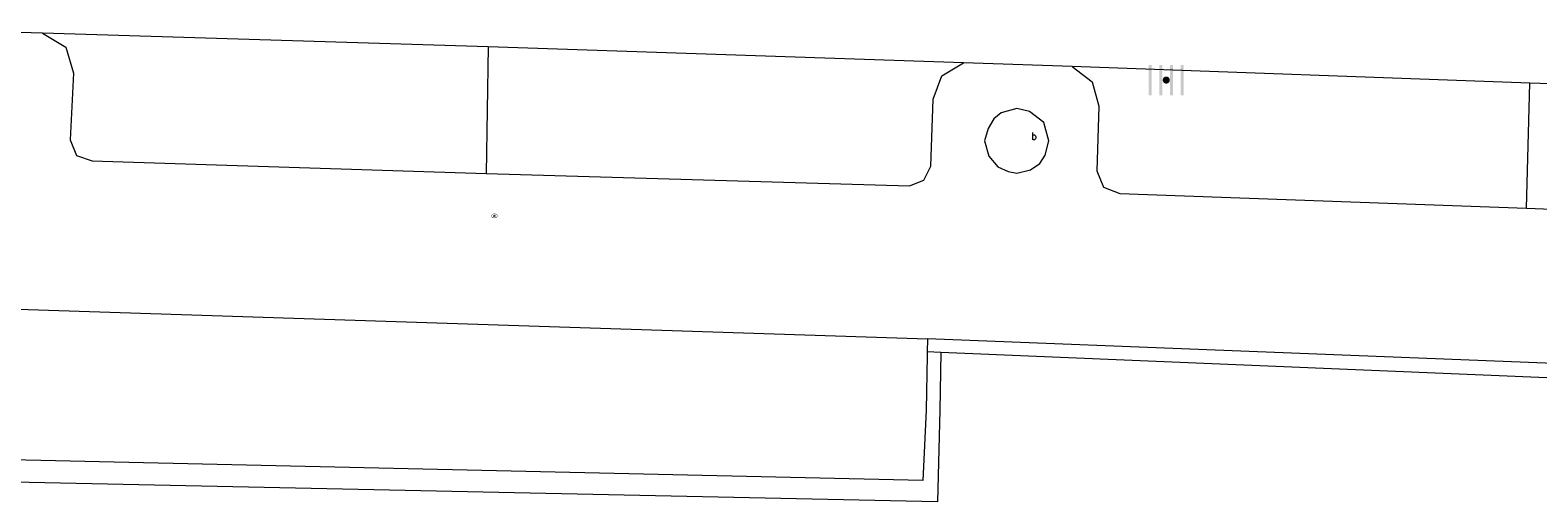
# Model space of a CAD drawing. Header units: metres. Extents: x 197457 to 198138, y 353986 to 354984.
# Tile 144 of 217: x 197927 to 197948, y 354429 to 354435. Entities that reach past the tile are written whole.
import ezdxf

# ---------------------------------------------------------------- set-up
doc = ezdxf.new("R2010")
doc.units = ezdxf.units.M
doc.header["$MEASUREMENT"] = 0
for name, color, linetype, lineweight in [('grens individueel parkeervak', 7, 'Continuous', 0), ('Grens maaiveld', 253, 'Continuous', 0), ('kant muur', 30, 'Continuous', 0), ('kant verharding', 7, 'Continuous', 0), ('muur breder dan 30cm', 30, 'Continuous', 0), ('waterleidingput', 132, 'Continuous', 0), ('weginrichtingselement', 7, 'Continuous', 0)]:
    doc.layers.add(name, color=color, linetype=linetype, lineweight=lineweight)
doc.layers.add('kolk', color=7, linetype='Continuous', lineweight=0, true_color=0x104b6e)
doc.styles.add('Style-STANDARD', font='STANDARD.shx')

# ---------------------------------------------------------------- blocks, each defined once
blk = doc.blocks.new('kolk')
at = {"layer": 'kolk', "linetype": 'Continuous', "lineweight": 0, "true_color": 0xbd2877}
for points in [[(-0.489, -0.425), (-0.489, 0), (-0.489, 0.425), (-0.404, 0.425), (-0.404, 0), (-0.404, -0.425)], [(-0.191, -0.425), (-0.191, 0), (-0.191, 0.425), (-0.106, 0.425), (-0.106, 0), (-0.106, -0.425)], [(0.106, -0.425), (0.106, 0), (0.106, 0.425), (0.191, 0.425), (0.191, 0), (0.191, -0.425)], [(0.404, -0.425), (0.404, 0), (0.404, 0.425), (0.489, 0.425), (0.489, 0), (0.489, -0.425)]]:
    blk.add_hatch(color=232, dxfattribs=at).paths.add_polyline_path(points)
at = {"layer": 'kolk', "linetype": 'Continuous', "lineweight": 0, "true_color": 0x681648}
blk.add_hatch(color=219, dxfattribs=at).paths.add_polyline_path([(0.1, 0, 1), (-0.1, 0, 1)])
blk = doc.blocks.new('waterleidingput')
at = {"layer": 'waterleidingput', "linetype": 'Continuous', "lineweight": 0, "true_color": 0x248bcb}
h = blk.add_hatch(color=142, dxfattribs=at)
edge = h.paths.add_edge_path()
edge.add_spline(control_points=[(0.44, 0), (0.44, 0.04), (0.43, 0.09), (0.36, 0.2), (0.28, 0.26), (0.09, 0.32), (-0.02, 0.33), (-0.22, 0.29), (-0.31, 0.24), (-0.42, 0.12), (-0.44, 0.06), (-0.44, -0.06), (-0.42, -0.12), (-0.33, -0.22), (-0.28, -0.26), (-0.1, -0.33), (0.04, -0.33), (0.27, -0.27), (0.37, -0.2), (0.43, -0.08), (0.44, -0.04), (0.44, 0)], knot_values=[0, 0, 0, 0, 0.060484, 0.060484, 0.178041, 0.178041, 0.295599, 0.295599, 0.413157, 0.413157, 0.498623, 0.498623, 0.584089, 0.584089, 0.669555, 0.669555, 0.808438, 0.808438, 0.94732, 0.94732, 1, 1, 1, 1], degree=3, periodic=0)
edge = h.paths.add_edge_path(flags=16)
edge.add_ellipse((0, 0), major_axis=(0.392, 0), ratio=0.689655, start_angle=0, end_angle=360)
for points in [[(-0.05, -0.09, -0.141608), (-0.09, -0.05), (-0.1, -0.09), (-0.17, 0.18), (-0.22, 0.18), (-0.12, -0.17), (-0.07, -0.17)], [(0.03, 0.18), (-0.02, 0.18), (-0.05, 0.09, -0.269854), (0.05, 0.09)], [(0.23, 0.18), (0.18, 0.18), (0.1, -0.09), (0.09, -0.05, -0.141608), (0.05, -0.09), (0.08, -0.17), (0.13, -0.17)]]:
    blk.add_hatch(color=142, dxfattribs=at).paths.add_polyline_path(points)
at = {"layer": 'waterleidingput', "linetype": 'Continuous', "lineweight": 0, "true_color": 0x104b6e}
blk.add_hatch(color=156, dxfattribs=at).paths.add_polyline_path([(0.1, 0, 1), (-0.1, 0, 1)])

msp = doc.modelspace()

# ---------------------------------------------------------------- linework, layer by layer
at = {"layer": 'grens individueel parkeervak', "linetype": 'Continuous', "lineweight": 0}
for p, q in [((197932.924, 354435.049), (197926.708, 354435.24)), ((197932.924, 354435.049), (197932.894, 354433.283)), ((197939.55, 354434.829), (197932.924, 354435.049)), ((197947.452, 354434.545), (197941.067, 354434.776)), ((197947.404, 354432.8), (197947.452, 354434.545)), ((197953.895, 354434.295), (197947.452, 354434.545))]:
    msp.add_line(p, q, dxfattribs=at)
at = {"layer": 'grens individueel parkeervak', "linetype": 'Continuous', "lineweight": 0, "flags": 128}
for points in [[(197926.708, 354435.24), (197927.032, 354435.044), (197927.142, 354434.681), (197927.093, 354433.751), (197927.182, 354433.535), (197927.402, 354433.458), (197932.894, 354433.283)], [(197932.894, 354433.283), (197938.798, 354433.108), (197939.001, 354433.188), (197939.095, 354433.385), (197939.13, 354434.319), (197939.252, 354434.647), (197939.55, 354434.829)], [(197941.067, 354434.776), (197941.348, 354434.561), (197941.441, 354434.22), (197941.41, 354433.319), (197941.503, 354433.09), (197941.734, 354433.001), (197947.404, 354432.8)], [(197947.404, 354432.8), (197953.139, 354432.575), (197953.329, 354432.659), (197953.418, 354432.846), (197953.452, 354433.769), (197953.584, 354434.108), (197953.895, 354434.295)]]:
    msp.add_lwpolyline(points, dxfattribs=at)
at = {"layer": 'Grens maaiveld', "linetype": 'Continuous', "lineweight": 0}
for p, q in [((197939.049, 354430.977), (197939.046, 354430.793)), ((197954.602, 354430.36), (197939.049, 354430.977)), ((197939.234, 354430.785), (197939.046, 354430.793)), ((197954.283, 354430.158), (197939.234, 354430.785))]:
    msp.add_line(p, q, dxfattribs=at)
at = {"layer": 'kant muur', "linetype": 'Continuous', "lineweight": 0}
for p, q in [((197939.049, 354430.977), (197939.046, 354430.793)), ((197954.602, 354430.36), (197939.049, 354430.977)), ((197939.234, 354430.785), (197939.046, 354430.793)), ((197954.283, 354430.158), (197939.234, 354430.785))]:
    msp.add_line(p, q, dxfattribs=at)
at = {"layer": 'kant verharding', "linetype": 'Continuous', "lineweight": 0}
for p, q in [((197926.708, 354435.24), (197925.244, 354435.283)), ((197941.067, 354434.776), (197939.55, 354434.829)), ((197925.68, 354431.412), (197939.049, 354430.977))]:
    msp.add_line(p, q, dxfattribs=at)
at = {"layer": 'kant verharding', "linetype": 'Continuous', "lineweight": 0, "flags": 128}
msp.add_lwpolyline([(197939.844, 354433.739), (197939.905, 354433.524), (197940.032, 354433.377), (197940.174, 354433.308), (197940.294, 354433.289), (197940.487, 354433.333), (197940.615, 354433.421), (197940.693, 354433.539), (197940.744, 354433.739), (197940.672, 354433.994), (197940.471, 354434.148), (197940.294, 354434.189), (197940.076, 354434.131), (197939.973, 354434.043), (197939.895, 354433.911), (197939.844, 354433.739)], dxfattribs=at)
at = {"layer": 'muur breder dan 30cm', "linetype": 'Continuous', "lineweight": 0}
for p, q in [((197939.045, 354430.742), (197939.032, 354429.98)), ((197939.046, 354430.793), (197939.045, 354430.742)), ((197939.234, 354430.785), (197939.22, 354429.978))]:
    msp.add_line(p, q, dxfattribs=at)
at = {"layer": 'muur breder dan 30cm', "linetype": 'Continuous', "lineweight": 0, "flags": 128}
for points in [[(197939.22, 354429.978), (197939.192, 354428.7), (197925.423, 354428.994), (197925.474, 354430.855)], [(197939.032, 354429.98), (197938.985, 354428.998), (197925.652, 354429.302), (197925.667, 354430.849)]]:
    msp.add_lwpolyline(points, dxfattribs=at)

# ---------------------------------------------------------------- block references
at = {"layer": 'kolk', "linetype": 'Continuous', "lineweight": 0, "xscale": 0.5, "yscale": 0.5}
msp.add_blockref('kolk', (197942.38, 354434.586), dxfattribs=at)
at = {"layer": 'waterleidingput', "linetype": 'Continuous', "lineweight": 0, "xscale": 0.1, "yscale": 0.1, "zscale": 0.1}
msp.add_blockref('waterleidingput', (197933.01, 354432.691), dxfattribs=at)

# ---------------------------------------------------------------- texts
at = {"layer": 'weginrichtingselement', "style": 'Style-STANDARD'}
msp.add_text('b', height=0.1, rotation=359.6691, dxfattribs=at).set_placement((197940.498, 354433.754))

doc.saveas('drawing.dxf')
